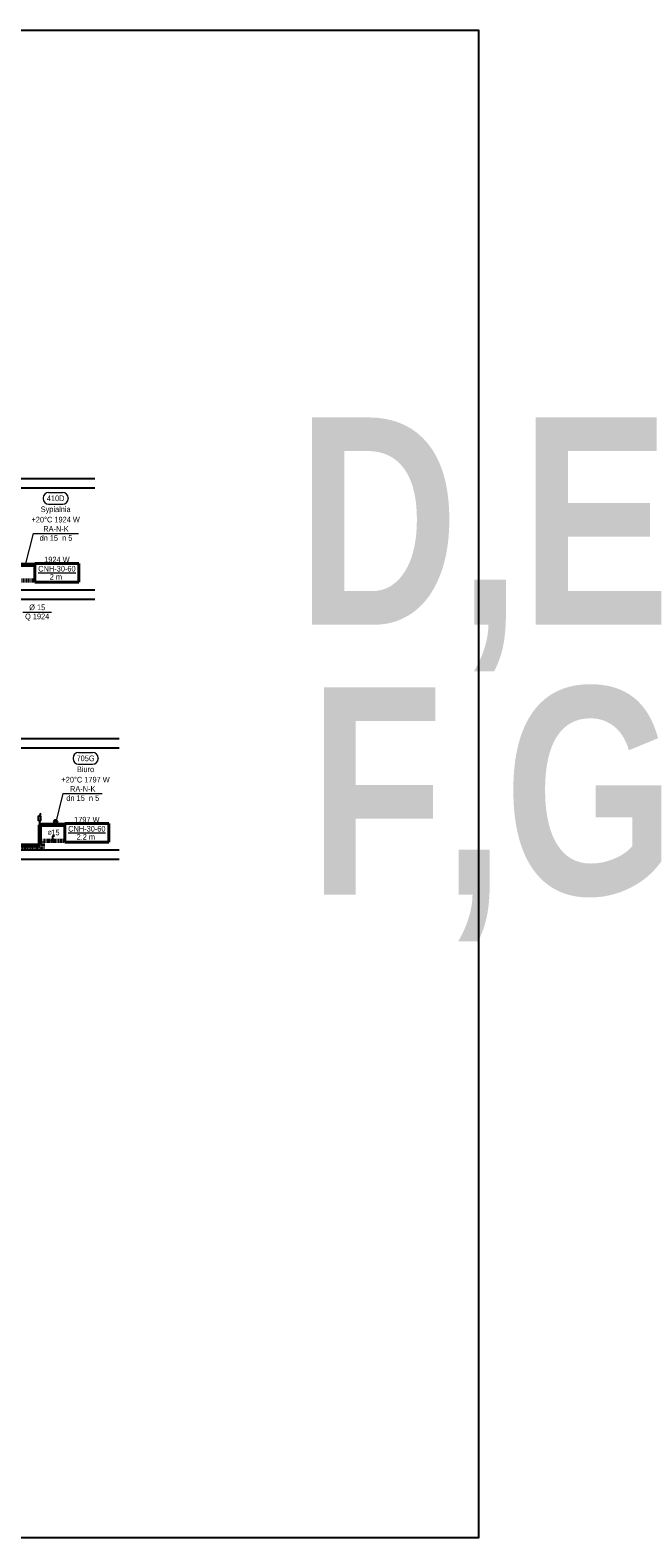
# Model space of a CAD drawing. Header units: millimetres. Extents: x -13172 to 86547, y 20 to 116183.
# Tile 9 of 52: x 22085 to 24017, y 33997 to 38804. Entities that reach past the tile are written whole.
import ezdxf
from ezdxf.enums import TextEntityAlignment as Align

# ---------------------------------------------------------------- set-up
doc = ezdxf.new("R2010")
doc.units = ezdxf.units.MM
doc.header["$LTSCALE"] = 0.7
doc.linetypes.add('CIEPLA', pattern=[5.7625, 3.175, -2.5875])
doc.layers.add('0000_NIEDRUK', color=3, linetype='Continuous', lineweight=25, plot=False)
for name, color, linetype, lineweight in [('____________co_rury_powrót', 5, 'CIEPLA', 60), ('____________co_rury_zasilanie', 1, 'Continuous', 60), ('ETYKIETY_ARMATURY', 7, 'Continuous', 18), ('ETYKIETY_GRZEJNIKOW', 7, 'Continuous', 18), ('ETYKIETY_POMIESZCZEN', 7, 'Continuous', 18), ('ETYKIETY_PRZEWODOW', 7, 'Continuous', 18), ('GRZEJNIKI', 1, 'Continuous', 40)]:
    doc.layers.add(name, color=color, linetype=linetype, lineweight=lineweight)
doc.layers.add('ARMATURA', color=7, linetype='Continuous')
doc.layers.add('STROPY', color=7, linetype='Continuous')
doc.styles.add('arial', font='arial.ttf', dxfattribs={"width": 0.9})
doc.styles.add('Ariel', font='arialbd.ttf', dxfattribs={"width": 0.8})

msp = doc.modelspace()

# ---------------------------------------------------------------- linework, layer by layer
at = {"layer": '0000_NIEDRUK'}
msp.add_lwpolyline([(13135.727, 38804.436), (23515.111, 38804.436), (23515.111, 33996.965), (13135.727, 33996.965)], close=True, dxfattribs=at)
at = {"layer": '____________co_rury_powrót'}
for p, q in [((22030.906, 37049.18), (22100.906, 37049.18)), ((22126.265, 36219.996), (22196.265, 36219.996)), ((22126.265, 36194.996), (22126.265, 36219.996)), ((21337.783, 36194.996), (22126.265, 36194.996))]:
    msp.add_line(p, q, dxfattribs=at)
at = {"layer": '____________co_rury_zasilanie'}
for p, q in [((22020.906, 37099.18), (22100.906, 37099.18)), ((22116.265, 36204.996), (22116.265, 36269.996)), ((22116.265, 36269.996), (22196.265, 36269.996)), ((21327.783, 36204.996), (22116.265, 36204.996))]:
    msp.add_line(p, q, dxfattribs=at)
at = {"layer": 'ARMATURA'}
for p, q in [((22112.613, 36298.957), (22119.917, 36298.957)), ((22112.613, 36283.67), (22112.613, 36298.957)), ((22119.917, 36283.67), (22119.917, 36298.957)), ((22119.917, 36283.67), (22112.613, 36283.67)), ((22116.265, 36269.996), (22116.265, 36283.67)), ((22163.265, 36284.996), (22160.265, 36281.996)), ((22160.265, 36281.996), (22172.265, 36281.996)), ((22160.265, 36281.996), (22163.265, 36271.996)), ((22169.265, 36284.996), (22163.265, 36284.996)), ((22172.265, 36281.996), (22169.265, 36284.996)), ((22172.265, 36281.996), (22169.265, 36271.996)), ((22163.265, 36233.996), (22156.265, 36233.996)), ((22156.265, 36233.996), (22156.265, 36226.996))]:
    msp.add_line(p, q, dxfattribs=at)
at = {"layer": 'ARMATURA', "lineweight": 18}
for p, q in [((22116.373, 36302.818), (22118.433, 36307.872)), ((22120.492, 36302.818), (22118.433, 36307.872)), ((22118.433, 36298.957), (22118.433, 36304.574))]:
    msp.add_line(p, q, dxfattribs=at)
at = {"layer": 'ARMATURA'}
for points, const_width in [([(22163.265, 36269.996, 1), (22169.265, 36269.996, 1)], 6), ([(22152.765, 36219.996, 1), (22159.765, 36219.996, 1)], 7)]:
    msp.add_lwpolyline(points, format="xyb", close=True, dxfattribs=dict(at, const_width=const_width))
at = {"layer": 'ETYKIETY_ARMATURY'}
for p, q in [((22070.906, 37099.18), (22095.906, 37199.18)), ((22095.906, 37199.18), (22239.906, 37199.18)), ((22166.265, 36269.996), (22191.265, 36369.996)), ((22191.265, 36369.996), (22315.265, 36369.996))]:
    msp.add_line(p, q, dxfattribs=at)
at = {"layer": 'ETYKIETY_POMIESZCZEN'}
for p, q in [((22126.906, 37312.68), (22126.906, 37310.68)), ((22144.406, 37330.18), (22189.406, 37330.18)), ((22206.906, 37312.68), (22206.906, 37310.68)), ((22144.406, 37293.18), (22189.406, 37293.18)), ((22239.765, 36500.996), (22284.765, 36500.996)), ((22222.265, 36483.496), (22222.265, 36481.496)), ((22239.765, 36463.996), (22284.765, 36463.996)), ((22302.265, 36483.496), (22302.265, 36481.496))]:
    msp.add_line(p, q, dxfattribs=at)
for centre, start, end in [((22144.406, 37312.68), 90, 180), ((22144.406, 37310.68), 180, 270), ((22189.406, 37312.68), 0, 90), ((22189.406, 37310.68), 270, 0), ((22239.765, 36483.496), 90, 180), ((22284.765, 36483.496), 0, 90), ((22239.765, 36481.496), 180, 270), ((22284.765, 36481.496), 270, 0)]:
    msp.add_arc(centre, 17.5, start, end, dxfattribs=at)
at = {"layer": 'ETYKIETY_PRZEWODOW'}
msp.add_line((22062.434, 36949.081), (22153.434, 36949.081), dxfattribs=at)
at = {"layer": 'GRZEJNIKI'}
for p, q in [((22100.906, 37104.18), (22240.906, 37104.18)), ((22100.906, 37044.18), (22100.906, 37104.18)), ((22100.906, 37104.18), (22240.906, 37104.18)), ((22100.906, 37044.18), (22100.906, 37104.18)), ((22240.906, 37044.18), (22240.906, 37104.18)), ((22240.906, 37044.18), (22240.906, 37104.18)), ((22100.906, 37044.18), (22240.906, 37044.18)), ((22100.906, 37044.18), (22240.906, 37044.18)), ((22196.265, 36274.996), (22336.265, 36274.996)), ((22196.265, 36214.996), (22196.265, 36274.996)), ((22196.265, 36274.996), (22336.265, 36274.996)), ((22196.265, 36214.996), (22196.265, 36274.996)), ((22336.265, 36214.996), (22336.265, 36274.996)), ((22336.265, 36214.996), (22336.265, 36274.996)), ((22196.265, 36214.996), (22336.265, 36214.996)), ((22196.265, 36214.996), (22336.265, 36214.996))]:
    msp.add_line(p, q, dxfattribs=at)
at = {"layer": 'GRZEJNIKI', "color": 7, "lineweight": 18}
for p, q in [((22110.906, 37074.18), (22230.906, 37074.18)), ((22206.265, 36244.996), (22326.265, 36244.996))]:
    msp.add_line(p, q, dxfattribs=at)
at = {"layer": 'STROPY'}
for p, q in [((22291.677, 37374.18), (14219.957, 37374.18)), ((22291.677, 37344.18), (14219.957, 37344.18)), ((22291.677, 37019.18), (14219.957, 37019.18)), ((22291.677, 36989.18), (14219.957, 36989.18)), ((22368.997, 36544.996), (14082.922, 36544.996)), ((22368.997, 36514.996), (14082.922, 36514.996)), ((22368.997, 36189.996), (14087.922, 36189.996)), ((22368.997, 36159.996), (14087.922, 36159.996))]:
    msp.add_line(p, q, dxfattribs=at)

# ---------------------------------------------------------------- texts
at = {"layer": '0000_NIEDRUK', "style": 'Ariel', "width": 0.8}
for s, p in [('D,E', (22935.432, 36908.662)), ('F,G', (22973.676, 36048.173))]:
    msp.add_text(s, height=660.8558, dxfattribs=at).set_placement(p)
at = {"layer": 'ETYKIETY_ARMATURY', "style": 'arial', "width": 0.9}
for s, p in [('RA-N-K', (22167.906, 37214.18)), ('dn 15  n 5', (22167.906, 37185.18)), ('RA-N-K', (22253.265, 36384.996)), ('dn 15  n 5', (22253.265, 36355.996))]:
    msp.add_text(s, height=18, dxfattribs=at).set_placement(p, align=Align.MIDDLE_CENTER)
at = {"layer": 'ETYKIETY_GRZEJNIKOW', "style": 'arial', "width": 0.9}
for s, p in [('1924 W', (22170.906, 37116.18)), ('CNH-30-60', (22170.906, 37087.18)), ('2 m ', (22170.906, 37061.18)), ('CNH-30-60', (22266.265, 36257.996)), ('1797 W', (22266.265, 36286.996)), ('2.2 m ', (22266.265, 36231.996))]:
    msp.add_text(s, height=18, dxfattribs=at).set_placement(p, align=Align.MIDDLE_CENTER)
at = {"layer": 'ETYKIETY_POMIESZCZEN', "style": 'arial', "width": 0.9}
for s, p in [('410D', (22166.906, 37311.68)), ('Sypialnia', (22166.906, 37276.68)), ('+20°C 1924 W', (22166.906, 37243.68)), ('705G', (22262.265, 36482.496)), ('Biuro', (22262.265, 36447.496)), ('+20°C 1797 W', (22262.265, 36414.496))]:
    msp.add_text(s, height=18, dxfattribs=at).set_placement(p, align=Align.MIDDLE_CENTER)
at = {"layer": 'ETYKIETY_PRZEWODOW', "style": 'arial', "width": 0.9}
for s, height, p in [('%%c 15', 18, (22107.934, 36964.081)), ('Q 1924', 18, (22107.934, 36935.081)), ('%%c', 12, (22147.946, 36245.489)), ('15', 18, (22166.126, 36246.382))]:
    msp.add_text(s, height=height, dxfattribs=at).set_placement(p, align=Align.MIDDLE_CENTER)

doc.saveas('drawing.dxf')
